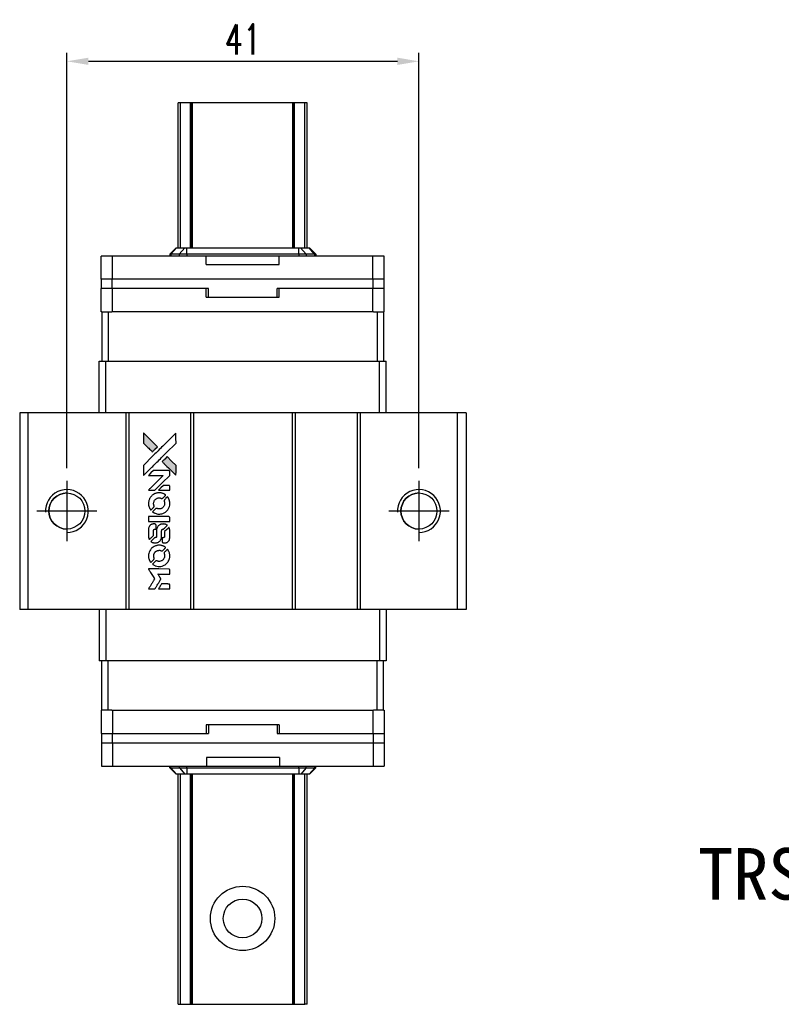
# Model space of a CAD drawing. Header units: millimetres. Extents: x 953 to 1202, y 90 to 269.
# Tile 2 of 3: x 968 to 1057, y 155 to 269. Entities that reach past the tile are written whole.
import ezdxf
from ezdxf.enums import TextEntityAlignment as Align

# ---------------------------------------------------------------- set-up
doc = ezdxf.new("R2010")
doc.units = ezdxf.units.MM
doc.header["$LTSCALE"] = 0.1
doc.layers.get('0').update_dxf_attribs({"linetype": 'CONTINUOUS'})
doc.layers.get('Defpoints').update_dxf_attribs({"linetype": 'CONTINUOUS'})
doc.layers.add('CHA', color=2, linetype='CONTINUOUS')
doc.styles.add('DIM-7', font='SIMPLEX.shx', dxfattribs={"width": 0.7, "bigfont": 'chineset.shx'})
doc.styles.add('T', font='kaiu.ttf')
doc.dimstyles.new('CNS', dxfattribs={"dimtxt": 3.5, "dimasz": 2.5, "dimexe": 1, "dimexo": 1.5, "dimgap": 0.09, "dimtad": 0, "dimdsep": 46, "dimtxsty": 'DIM-7', "dimcen": 0.09, "dimclrd": 1, "dimclre": 1, "dimclrt": 4, "dimadec": 0, "dimazin": 0, "dimtfac": 1, "dimtix": 1, "dimtmove": 2, "dimatfit": 3, "dimfxl": 1, "dimtvp": 0.971429, "dimtolj": 1, "dimarcsym": 0})

# ---------------------------------------------------------------- blocks, each defined once
blk = doc.blocks.new('*D174')
at = {"color": 7, "lineweight": -2}
for p, q in [((973.32, 217.26), (973.32, 265.64)), ((1014.32, 217.26), (1014.32, 265.64)), ((975.82, 264.64), (1011.82, 264.64))]:
    blk.add_line(p, q, dxfattribs=at)
at = {"color": 7}
for points in [[(975.82, 265.06), (975.82, 264.22), (973.32, 264.64)], [(1011.82, 265.06), (1011.82, 264.22), (1014.32, 264.64)]]:
    blk.add_solid(points, dxfattribs=at)
at = {"layer": 'Defpoints', "color": 0}
for p in [(1014.32, 264.64), (973.32, 215.76), (1014.32, 215.76)]:
    blk.add_point(p, dxfattribs=at)
at = {"color": 7, "insert": (993.82, 267.19), "char_height": 3.5, "attachment_point": 5, "style": 'DIM-7'}
blk.add_mtext('\\A1;41', dxfattribs=at)
blk = doc.blocks.new('A$Ce5cb1b67')
at = {"linetype": 'Continuous'}
h = blk.add_hatch(color=256, dxfattribs=at)
h.dxf.hatch_style = 1
h.paths.add_polyline_path([(0, 18.17), (0, 17.58), (0, 16.99), (0.51, 16.49, 0.000288), (0.71, 16.29, 0.000479), (0.87, 16.13, 0.000013), (1.02, 15.98, 0.197177), (1.02, 15.98, 0.197497), (1.02, 15.98, 0.00004), (1.11, 16.07, 0.000834), (1.2, 16.16, 0.000506), (1.32, 16.27), (1.61, 16.56), (0.8, 17.36)])
h.paths.add_polyline_path([(2.75, 15.42), (2.46, 15.13, 0.000476), (2.35, 15.01, 0.000789), (2.25, 14.92, 0.000035), (2.17, 14.83, 0.19758), (2.17, 14.83, 0.198396), (2.17, 14.83, 0.000019), (2.28, 14.71, 0.000582), (2.41, 14.59, 0.000351), (2.56, 14.43, 0.000108), (3.21, 13.79, 0.000692), (3.53, 13.47, 0.000077), (3.76, 13.24, 0.197527), (3.77, 13.24, 0.410181), (3.77, 13.24, 0.000493), (3.77, 13.36, 0.002424), (3.78, 13.53, 0.000529), (3.78, 13.81), (3.78, 14.39), (3.26, 14.9)])
for points in [[(0.51, 16.49, 0.000288), (0.71, 16.29, 0.000479), (0.87, 16.13, 0.000013), (1.02, 15.98, 0.197177), (1.02, 15.98, 0.197497), (1.02, 15.98, 0.00004), (1.11, 16.07, 0.000836), (1.2, 16.16, 0.000505), (1.32, 16.27), (1.61, 16.56), (0.8, 17.36), (0, 18.17), (0, 17.58), (0, 16.99)], [(0.71, 13.93, -0.000056), (1.06, 14.28, -0.000021), (1.55, 14.77, -0.000021), (2.09, 15.31, -0.000025), (2.59, 15.81), (3.78, 16.99), (3.77, 17.58), (3.77, 18.16), (2.98, 17.37, 0.000274), (2.6, 16.99, 0.000123), (2.1, 16.5, 0.000121), (1.57, 15.97, 0.000165), (1.09, 15.49), (0, 14.4), (0, 13.81), (0, 13.22)], [(2.56, 14.43, 0.000108), (3.21, 13.79, 0.000692), (3.53, 13.47, 0.000077), (3.76, 13.24, 0.197527), (3.77, 13.24, 0.410182), (3.77, 13.24, 0.000493), (3.77, 13.36, 0.002424), (3.78, 13.53, 0.000529), (3.78, 13.81), (3.78, 14.39), (3.26, 14.9), (2.75, 15.42), (2.46, 15.13, 0.000476), (2.35, 15.01, 0.000789), (2.25, 14.92, 0.000035), (2.17, 14.83, 0.19758), (2.17, 14.83, 0.198396), (2.17, 14.83, 0.000019), (2.28, 14.71, 0.000582), (2.41, 14.59, 0.000351)], [(0.94, 11.49), (1.31, 11.49), (2.18, 12.36), (3.05, 13.23), (3.05, 13.47, 0.0008), (3.05, 13.63, 0.010795), (3.04, 13.69, 0.030495), (3.04, 13.72, 0.080372), (3.03, 13.74, 0.03816), (3.02, 13.76, 0.041799), (3, 13.78, 0.042486), (2.99, 13.79, 0.042078), (2.97, 13.8, 0.099276), (2.94, 13.81, 0.003302), (2.81, 13.81, 0.002586), (2.6, 13.81, 0.000204), (2.04, 13.81), (1.14, 13.81), (0.85, 13.52), (0.56, 13.23), (1.43, 13.23), (2.29, 13.22), (1.44, 12.37, 0.000253), (1.11, 12.04, 0.000412), (0.83, 11.77, 0.000041), (0.58, 11.52, 0.041338), (0.57, 11.51), (0.56, 11.49)], [(2.39, 11.49), (3.05, 11.49), (3.05, 11.73), (3.05, 11.98), (3.03, 12.01, 0.03146), (3.02, 12.02, 0.026444), (3.01, 12.03, 0.026444), (3, 12.04, 0.031457), (2.98, 12.05), (2.95, 12.07), (2.63, 12.07), (2.31, 12.07), (2.02, 11.79, 0.000745), (1.91, 11.68, 0.001228), (1.82, 11.58, 0.000087), (1.74, 11.5, 0.195134), (1.74, 11.49, 0.412117), (1.74, 11.49, 0.000048), (1.93, 11.49, 0.00109), (2.14, 11.49, 0.000653)], [(0.58, 9.83, 0.023681), (0.59, 9.72, 0.022402), (0.62, 9.62, 0.021929), (0.66, 9.52, 0.020503), (0.7, 9.42, 0.013745), (0.73, 9.36, 0.009767), (0.77, 9.3, 0.009658), (0.8, 9.24, 0.027804), (0.83, 9.2), (0.84, 9.19), (1.03, 9.37, 0.002053), (1.11, 9.46, 0.006738), (1.17, 9.52, 0.007826), (1.21, 9.56, 0.063909), (1.22, 9.58, 0.061532), (1.23, 9.61, 0.068674), (1.24, 9.65, 0.052072), (1.23, 9.69, 0.019648), (1.21, 9.74, -0.018366), (1.19, 9.8, -0.0288), (1.18, 9.86, -0.029061), (1.17, 9.92, -0.019155), (1.17, 9.99, -0.053809), (1.2, 10.13, -0.058833), (1.25, 10.27, -0.058566), (1.33, 10.38, -0.052525), (1.44, 10.48, -0.044733), (1.53, 10.54, -0.040573), (1.64, 10.58, -0.041123), (1.74, 10.61, -0.04951), (1.85, 10.61, -0.017369), (1.9, 10.6, -0.024255), (1.94, 10.6, -0.023787), (1.98, 10.58, -0.015798), (2.03, 10.57, 0.010631), (2.06, 10.55, 0.033653), (2.08, 10.55, 0.037806), (2.1, 10.55, 0.016307), (2.13, 10.55, 0.068179), (2.18, 10.55, 0.095747), (2.22, 10.57, 0.033418), (2.28, 10.62, 0.002133), (2.43, 10.78, 0.001452), (2.52, 10.87, 0.012393), (2.56, 10.91, 0.020479), (2.58, 10.93, 0.344362), (2.57, 10.94, 0.074287), (2.55, 10.96, 0.005454), (2.49, 11.01, 0.008391), (2.42, 11.05, 0.017097), (2.36, 11.08, 0.027375), (2.24, 11.13, 0.02835), (2.12, 11.17, 0.027723), (1.99, 11.19, 0.023913), (1.86, 11.2, 0.027047), (1.7, 11.19, 0.031685), (1.55, 11.17, 0.032425), (1.4, 11.13, 0.031013), (1.26, 11.07, 0.037914), (1.09, 10.97, 0.040153), (0.95, 10.85, 0.039834), (0.82, 10.71, 0.036173), (0.71, 10.54, 0.040752), (0.64, 10.38, 0.035885), (0.6, 10.2, 0.035491), (0.57, 10.01, 0.037615)], [(1.08, 8.96, 0.018008), (1.14, 8.92, 0.009842), (1.2, 8.88, 0.009807), (1.28, 8.85, 0.015716), (1.34, 8.82, 0.048467), (1.56, 8.75, 0.045841), (1.79, 8.72, 0.046006), (2.03, 8.74, 0.049638), (2.25, 8.8, 0.064819), (2.54, 8.95, 0.06695), (2.78, 9.17, 0.066691), (2.95, 9.45, 0.063505), (3.04, 9.76, 0.03135), (3.05, 9.84, 0.010439), (3.05, 9.96, 0.010391), (3.05, 10.08, 0.032408), (3.04, 10.16, 0.015696), (3.02, 10.25, 0.018095), (3, 10.34, 0.018551), (2.97, 10.42, 0.018352), (2.93, 10.5, 0.015568), (2.9, 10.56, 0.009832), (2.87, 10.62, 0.009795), (2.83, 10.68, 0.023727), (2.8, 10.72), (2.79, 10.73), (2.61, 10.56, 0.001528), (2.5, 10.45, 0.010022), (2.45, 10.4, 0.019586), (2.43, 10.37, 0.061865), (2.41, 10.34, 0.055054), (2.4, 10.31, 0.061607), (2.4, 10.27, 0.048725), (2.4, 10.22, 0.020221), (2.42, 10.16, -0.017722), (2.44, 10.1, -0.02685), (2.45, 10.04, -0.02759), (2.45, 9.99, -0.020233), (2.45, 9.93, -0.04793), (2.44, 9.81, -0.048386), (2.4, 9.69, -0.047866), (2.33, 9.59, -0.044964), (2.25, 9.5, -0.04333), (2.16, 9.42, -0.050921), (2.05, 9.36, -0.051473), (1.94, 9.33, -0.0459), (1.82, 9.32, -0.019014), (1.76, 9.32, -0.024114), (1.71, 9.33, -0.025081), (1.66, 9.34, -0.023892), (1.61, 9.36, 0.008624), (1.57, 9.37, 0.026486), (1.54, 9.38, 0.035074), (1.51, 9.38, 0.02756), (1.49, 9.38, 0.087163), (1.45, 9.37, 0.073291), (1.41, 9.35, 0.028074), (1.35, 9.3, 0.002594), (1.22, 9.17), (1.04, 8.99)], [(1.81, 7.85), (3.05, 7.85), (3.05, 8.1), (3.05, 8.34), (3.03, 8.37, 0.071429), (3.01, 8.39, 0.054799), (2.99, 8.41, 0.053585), (2.96, 8.43, 0.060698), (2.93, 8.44, 0.033975), (2.88, 8.44, 0.000112), (2.25, 8.44, 0.000726), (1.63, 8.44, 0.001084), (1.1, 8.44), (0.57, 8.43), (0.57, 8.14), (0.57, 7.85)], [(0.58, 6.04, 0.018538), (0.58, 6, 0.010695), (0.59, 5.96, 0.01068), (0.6, 5.92, 0.017678), (0.61, 5.88, 0.013849), (0.63, 5.84, 0.011814), (0.64, 5.79, 0.004513), (0.66, 5.75, 0.290035), (0.67, 5.75, 0.196418), (0.67, 5.75, 0.000124), (0.74, 5.82, 0.001477), (0.82, 5.9, 0.000898), (0.92, 6), (1.17, 6.24), (1.17, 6.55, -0.001471), (1.17, 6.79, -0.028714), (1.17, 6.86, -0.097073), (1.19, 6.9, -0.084199), (1.22, 6.93, -0.042698), (1.24, 6.95, -0.053912), (1.26, 6.96, -0.051004), (1.29, 6.97, -0.032967), (1.32, 6.97, 0.00807), (1.33, 6.97, 0.003023), (1.36, 6.97, 0.002994), (1.38, 6.97, 0.003629), (1.4, 6.97), (1.46, 6.98), (1.46, 7.21, 0.001618), (1.45, 7.33, 0.005206), (1.45, 7.4, 0.00535), (1.45, 7.45, 0.060675), (1.45, 7.47, 0.048484), (1.44, 7.48, 0.02389), (1.44, 7.5, 0.022812), (1.43, 7.51, 0.02462), (1.41, 7.52, 0.061781), (1.39, 7.55, 0.080179), (1.35, 7.56, 0.048561), (1.31, 7.57, 0.010021), (1.22, 7.57, 0.016602), (1.11, 7.57, 0.031409), (1.03, 7.55, 0.036474), (0.95, 7.53, 0.03439), (0.88, 7.5, 0.065928), (0.76, 7.42, 0.069066), (0.67, 7.31, 0.065697), (0.61, 7.18, 0.051559), (0.58, 7.02, 0.020904), (0.57, 6.94, 0.000451), (0.57, 6.53, 0.000419), (0.57, 6.12, 0.022759)], [(0.9, 5.5, 0.023289), (0.96, 5.46, 0.026845), (1.01, 5.43, 0.026047), (1.08, 5.41, 0.019751), (1.15, 5.39, 0.013249), (1.19, 5.38, 0.025169), (1.23, 5.37, 0.016532), (1.27, 5.37, 0.002937), (1.35, 5.37, 0.003317), (1.42, 5.37, 0.011808), (1.46, 5.37, 0.01777), (1.49, 5.38, 0.021476), (1.52, 5.38, 0.04325), (1.66, 5.42, 0.045753), (1.78, 5.49, 0.04649), (1.88, 5.57, 0.047672), (1.97, 5.67, 0.025315), (1.99, 5.71, 0.015208), (2.02, 5.76, 0.01512), (2.05, 5.82, 0.022488), (2.07, 5.87, 0.027857), (2.09, 5.95, 0.034138), (2.1, 6.02, 0.014286), (2.1, 6.14, 0.00124), (2.1, 6.43, -0.00103), (2.1, 6.6, -0.002552), (2.1, 6.73, -0.001594), (2.11, 6.83, -0.047676), (2.11, 6.86, -0.085307), (2.13, 6.9, -0.097789), (2.16, 6.93, -0.085947), (2.2, 6.96, -0.051339), (2.26, 6.97, 0.014634), (2.28, 6.97, 0.015028), (2.3, 6.97, 0.014927), (2.31, 6.98, 0.059415), (2.32, 6.98, 0.070595), (2.34, 6.99, 0.00028), (2.55, 7.2, 0.000111), (2.76, 7.41, 0.200239), (2.77, 7.42, 0.268906), (2.76, 7.42, 0.001866), (2.71, 7.45, 0.007532), (2.66, 7.48, 0.017818), (2.62, 7.5, 0.013256), (2.58, 7.52, 0.011636), (2.54, 7.53, 0.011528), (2.49, 7.54, 0.012303), (2.45, 7.56, 0.0423), (2.38, 7.56, 0.013657), (2.27, 7.57, 0.013857), (2.17, 7.56, 0.037428), (2.09, 7.55, 0.014927), (2.04, 7.54, 0.0122), (1.99, 7.52, 0.012518), (1.94, 7.51, 0.023062), (1.9, 7.49, 0.065961), (1.76, 7.4, 0.06055), (1.65, 7.27, 0.059676), (1.57, 7.11, 0.060497), (1.52, 6.94, 0.025683), (1.52, 6.9, 0.001528), (1.52, 6.79, 0.002124), (1.52, 6.65, 0.001173), (1.52, 6.49, -0.000809), (1.52, 6.19, -0.017164), (1.52, 6.1, -0.063931), (1.51, 6.05, -0.108429), (1.49, 6.02, -0.052941), (1.46, 6, -0.063675), (1.44, 5.99, -0.050562), (1.41, 5.98, -0.020337), (1.36, 5.98, 0.009897), (1.34, 5.97, 0.016482), (1.31, 5.97, 0.019019), (1.3, 5.97, 0.06043), (1.28, 5.96, 0.076267), (1.26, 5.94, 0.00054), (1.07, 5.75, 0.000307), (0.87, 5.55, 0.142594), (0.86, 5.53, 0.232419), (0.86, 5.53, 0.022995), (0.87, 5.52, 0.024627), (0.88, 5.51, 0.015407)], [(2.18, 5.47, 0.065483), (2.19, 5.44, 0.053271), (2.21, 5.41, 0.052018), (2.24, 5.39, 0.0556), (2.27, 5.38, 0.036839), (2.29, 5.37, 0.026922), (2.31, 5.37, 0.016905), (2.35, 5.37, 0.004317), (2.4, 5.37, 0.016369), (2.5, 5.37, 0.029936), (2.59, 5.38, 0.03418), (2.67, 5.4, 0.031327), (2.74, 5.43, 0.046935), (2.83, 5.49, 0.054053), (2.91, 5.56, 0.053701), (2.97, 5.64, 0.045364), (3.01, 5.74, 0.032479), (3.03, 5.83, 0.03386), (3.04, 5.92, 0.013578), (3.05, 6.06, 0.001155), (3.05, 6.42, 0.000413), (3.05, 6.73, 0.005008), (3.04, 6.85, 0.013199), (3.04, 6.92, 0.033956), (3.03, 6.97, 0.013909), (3.02, 7.02, 0.010864), (3, 7.07, 0.010938), (2.99, 7.12, 0.028702), (2.97, 7.16), (2.96, 7.18), (2.71, 6.93), (2.45, 6.68), (2.45, 6.39, -0.001504), (2.45, 6.27, -0.00328), (2.45, 6.17, -0.001901), (2.45, 6.1, -0.061333), (2.45, 6.08, -0.063621), (2.44, 6.05, -0.048633), (2.42, 6.03, -0.046769), (2.4, 6.01, -0.047961), (2.37, 5.99, -0.02678), (2.35, 5.98, -0.050957), (2.33, 5.98, -0.029398), (2.3, 5.97, -0.00401), (2.25, 5.97), (2.17, 5.97), (2.17, 5.73, 0.001061), (2.17, 5.59, 0.009147), (2.17, 5.53, 0.020721), (2.17, 5.49, 0.051619)], [(0.58, 3.73, 0.024131), (0.59, 3.62, 0.022344), (0.62, 3.51, 0.021883), (0.66, 3.41, 0.020884), (0.71, 3.3, 0.010669), (0.74, 3.24, 0.010389), (0.77, 3.19, 0.010913), (0.8, 3.13, 0.022227), (0.83, 3.09), (0.84, 3.08), (1.03, 3.27, 0.002452), (1.1, 3.34, 0.003628), (1.16, 3.41, 0.001662), (1.21, 3.46, 0.070159), (1.22, 3.48, 0.047671), (1.23, 3.49, 0.018624), (1.23, 3.5, 0.017921), (1.23, 3.52, 0.018804), (1.23, 3.54, 0.018255), (1.24, 3.56, 0.041312), (1.23, 3.58, 0.037164), (1.23, 3.6, 0.012342), (1.22, 3.62, -0.015101), (1.2, 3.68, -0.035998), (1.18, 3.73, -0.033244), (1.18, 3.78, -0.011249), (1.18, 3.86, -0.004059), (1.18, 3.92, -0.019693), (1.18, 3.96, -0.027943), (1.18, 3.98, -0.014411), (1.19, 4.02, -0.033089), (1.22, 4.1, -0.033887), (1.26, 4.18, -0.034021), (1.31, 4.25, -0.033942), (1.37, 4.32, -0.02816), (1.44, 4.38, -0.035032), (1.5, 4.42, -0.035269), (1.58, 4.46, -0.029196), (1.66, 4.49, -0.037862), (1.76, 4.5, -0.043657), (1.85, 4.51, -0.043064), (1.94, 4.49, -0.035184), (2.04, 4.46, 0.033699), (2.08, 4.45, 0.052815), (2.13, 4.44, 0.059167), (2.16, 4.44, 0.058972), (2.2, 4.45, 0.059208), (2.23, 4.47, 0.021125), (2.26, 4.5, 0.008691), (2.32, 4.56, 0.000851), (2.46, 4.7, 0.001873), (2.53, 4.77, 0.013884), (2.56, 4.8, 0.022355), (2.58, 4.83, 0.341453), (2.58, 4.84, 0.073011), (2.56, 4.85, 0.004587), (2.49, 4.9, 0.00748), (2.42, 4.94, 0.016837), (2.37, 4.97, 0.028606), (2.24, 5.02, 0.031352), (2.11, 5.06, 0.031004), (1.97, 5.09, 0.0268), (1.83, 5.09, 0.026698), (1.67, 5.09, 0.03002), (1.53, 5.06, 0.030357), (1.39, 5.02, 0.028554), (1.25, 4.96, 0.062944), (1, 4.79, 0.062206), (0.79, 4.56, 0.062448), (0.65, 4.29, 0.064355), (0.58, 4, 0.017377), (0.57, 3.94, 0.008369), (0.57, 3.86, 0.008367), (0.57, 3.79, 0.01757)], [(1.08, 2.85, 0.064158), (1.37, 2.7, 0.06356), (1.69, 2.62, 0.064004), (2.01, 2.63, 0.066747), (2.32, 2.72, 0.04321), (2.51, 2.82, 0.044737), (2.68, 2.96, 0.044901), (2.82, 3.12, 0.044184), (2.93, 3.31, 0.026293), (2.99, 3.45, 0.033344), (3.03, 3.59, 0.033227), (3.05, 3.73, 0.025815), (3.05, 3.88, 0.023119), (3.04, 4.03, 0.031044), (3.02, 4.16, 0.031337), (2.98, 4.29, 0.024258), (2.92, 4.42, 0.015622), (2.89, 4.47, 0.008495), (2.86, 4.53, 0.008415), (2.83, 4.58, 0.020814), (2.8, 4.62), (2.78, 4.63), (2.61, 4.45, 0.002843), (2.47, 4.32, 0.033917), (2.42, 4.27, 0.087906), (2.4, 4.22, 0.073302), (2.4, 4.18, 0.022047), (2.4, 4.15, 0.026465), (2.4, 4.13, 0.022233), (2.41, 4.11, 0.009985), (2.42, 4.07, -0.039011), (2.45, 3.96, -0.044398), (2.45, 3.85, -0.045096), (2.44, 3.74, -0.04265), (2.41, 3.63, -0.071154), (2.33, 3.47, -0.068827), (2.2, 3.34, -0.068713), (2.05, 3.26, -0.070507), (1.87, 3.22, -0.028605), (1.8, 3.21, -0.031418), (1.73, 3.22, -0.031044), (1.66, 3.23, -0.02668), (1.59, 3.26, 0.038913), (1.54, 3.27, 0.043732), (1.5, 3.28, 0.047754), (1.46, 3.28, 0.075756), (1.43, 3.27, 0.07294), (1.41, 3.25, 0.003456), (1.36, 3.21, 0.005023), (1.3, 3.15, 0.002422), (1.22, 3.07, 0.000819), (1.15, 3, 0.001349), (1.09, 2.94, 0.0001), (1.04, 2.89, 0.205335), (1.04, 2.89, 0.219821), (1.04, 2.89, 0.002494), (1.05, 2.88, 0.007089), (1.07, 2.87, 0.004494)], [(0.94, 0), (1.31, 0), (1.38, 0.1, -0.000297), (1.42, 0.17, -0.000037), (1.5, 0.3, -0.000043), (1.6, 0.46, -0.000036), (1.71, 0.64, 0.000044), (1.81, 0.81, 0.000063), (1.9, 0.96, 0.000035), (1.98, 1.09, 0.0009), (2, 1.12), (2.03, 1.17), (1.99, 1.24, 0.001175), (1.97, 1.27, 0.000208), (1.92, 1.34, 0.000225), (1.87, 1.43, 0.000203), (1.82, 1.51, -0.000711), (1.77, 1.6, -0.001119), (1.72, 1.67, -0.000263), (1.69, 1.73, -0.04589), (1.68, 1.73, -0.519312), (1.69, 1.74, -0.001914), (1.79, 1.74, -0.003124), (1.95, 1.74, -0.000285), (2.36, 1.74), (3.05, 1.74), (3.05, 1.98, 0.001727), (3.05, 2.15, 0.025279), (3.04, 2.21, 0.073886), (3.04, 2.25, 0.07426), (3.02, 2.28, 0.03264), (3.01, 2.29, 0.01784), (3, 2.3, 0.017712), (2.99, 2.3, 0.026854), (2.98, 2.31), (2.95, 2.32), (1.76, 2.33), (0.56, 2.33), (0.57, 2.31, -0.004595), (0.58, 2.3, -0.00016), (0.6, 2.27, -0.000298), (0.63, 2.23, -0.000208), (0.66, 2.18, 0.000986), (0.75, 2.03, 0.00025), (0.89, 1.8, 0.000268), (1.05, 1.56, 0.000436), (1.18, 1.35, -0.002932), (1.22, 1.28, -0.004718), (1.25, 1.22, -0.001113), (1.29, 1.17, -0.227179), (1.29, 1.16, -0.045982), (1.28, 1.16, -0.000145), (1.24, 1.09, -0.000825), (1.19, 1.01, -0.000517), (1.13, 0.92, 0.000056), (0.94, 0.6, 0.000289), (0.83, 0.43, 0.000481), (0.75, 0.3, 0.000418), (0.67, 0.16), (0.57, 0)], [(2.39, 0), (3.05, 0), (3.05, 0.24, 0.000842), (3.05, 0.39, 0.010591), (3.05, 0.45, 0.028995), (3.04, 0.48, 0.069543), (3.04, 0.51, 0.051063), (3.02, 0.53, 0.039932), (3.01, 0.55, 0.039414), (2.99, 0.56, 0.045845), (2.96, 0.58, 0.094811), (2.94, 0.58, 0.007124), (2.88, 0.58, 0.004713), (2.76, 0.59, 0.000534), (2.51, 0.59), (2.09, 0.59), (2.05, 0.53, 0.000828), (1.94, 0.35, 0.000879), (1.84, 0.18, 0.000048), (1.73, 0.01, 0.137596), (1.73, 0, 0.413028), (1.73, 0, 0.000016), (1.93, 0, 0.000623), (2.14, 0, 0.000374)]]:
    blk.add_lwpolyline(points, format="xyb", close=True)

msp = doc.modelspace()

# ---------------------------------------------------------------- linework, layer by layer
at = {"color": 7, "linetype": 'Continuous', "lineweight": 25}
for p, q in [((986.535, 259.815), (986.284, 259.815)), ((986.284, 242.905), (986.284, 259.815)), ((986.284, 259.815), (986.284, 259.815)), ((986.284, 242.905), (986.284, 259.815)), ((987.724, 259.815), (986.535, 259.815)), ((986.535, 242.905), (986.535, 259.815)), ((987.809, 259.815), (987.724, 259.815)), ((987.724, 242.905), (987.724, 259.815)), ((987.934, 259.815), (987.809, 259.815)), ((987.809, 242.905), (987.809, 259.815)), ((987.934, 242.905), (987.934, 259.815)), ((999.634, 259.815), (987.934, 259.815)), ((999.634, 242.905), (999.634, 259.815)), ((999.758, 259.815), (999.634, 259.815)), ((999.844, 259.815), (999.758, 259.815)), ((999.758, 242.905), (999.758, 259.815)), ((1001.032, 259.815), (999.844, 259.815)), ((999.844, 242.905), (999.844, 259.815)), ((1001.032, 242.905), (1001.032, 259.815)), ((1001.284, 242.905), (1001.284, 259.815)), ((1001.284, 242.905), (1001.284, 259.815)), ((977.319, 239.265), (977.319, 241.965)), ((978.62, 241.965), (977.319, 241.965)), ((978.62, 239.265), (978.62, 241.965)), ((989.544, 241.965), (978.62, 241.965)), ((985.294, 242.165), (986.034, 242.905)), ((985.421, 242.165), (985.294, 242.165)), ((985.294, 242.165), (985.294, 241.965)), ((985.421, 242.165), (986.067, 242.905)), ((986.402, 242.165), (985.421, 242.165)), ((985.421, 242.165), (985.421, 241.965)), ((986.034, 242.905), (986.067, 242.905)), ((986.067, 242.905), (987.048, 242.905)), ((986.402, 242.165), (987.048, 242.905)), ((987.275, 242.165), (986.402, 242.165)), ((986.402, 242.165), (986.402, 241.965)), ((987.048, 242.905), (987.275, 242.905)), ((987.275, 242.165), (987.275, 242.905)), ((987.275, 242.905), (1000.313, 242.905)), ((1000.313, 242.165), (987.275, 242.165)), ((987.275, 242.165), (987.275, 241.965)), ((989.544, 240.965), (989.544, 241.965)), ((998.044, 240.965), (998.044, 241.965)), ((1008.967, 241.965), (998.044, 241.965)), ((1000.313, 242.165), (1000.313, 242.905)), ((1000.313, 242.905), (1000.54, 242.905)), ((1001.185, 242.165), (1000.313, 242.165)), ((1000.313, 242.165), (1000.313, 241.965)), ((1001.185, 242.165), (1000.54, 242.905)), ((1000.54, 242.905), (1001.521, 242.905)), ((1001.185, 242.165), (1001.185, 241.965)), ((1002.166, 242.165), (1001.185, 242.165)), ((1002.166, 242.165), (1001.521, 242.905)), ((1001.521, 242.905), (1001.554, 242.905)), ((1002.294, 242.165), (1001.554, 242.905)), ((1002.166, 242.165), (1002.166, 241.965)), ((1002.294, 242.165), (1002.166, 242.165)), ((1002.294, 242.165), (1002.294, 241.965)), ((1008.967, 239.265), (1008.967, 241.965)), ((1010.269, 241.965), (1008.967, 241.965)), ((1010.269, 239.265), (1010.269, 241.965)), ((989.544, 240.965), (998.044, 240.965)), ((978.62, 239.265), (977.319, 239.265)), ((977.356, 238.165), (977.356, 239.265)), ((978.606, 238.165), (978.606, 239.265)), ((1008.967, 239.265), (978.62, 239.265)), ((1008.994, 239.265), (1008.967, 239.265)), ((1009.006, 239.265), (1008.994, 239.265)), ((1009.006, 238.165), (1009.006, 239.265)), ((1010.256, 239.265), (1009.006, 239.265)), ((1010.256, 238.165), (1010.256, 239.265)), ((1010.269, 239.265), (1010.256, 239.265)), ((977.319, 235.465), (977.319, 238.165)), ((978.62, 238.165), (977.319, 238.165)), ((978.62, 235.465), (978.62, 238.165)), ((989.544, 238.165), (978.62, 238.165)), ((989.806, 238.165), (989.544, 238.165)), ((989.544, 237.165), (989.544, 238.165)), ((989.806, 237.165), (989.806, 238.165)), ((998.044, 238.165), (997.806, 238.165)), ((997.806, 237.165), (997.806, 238.165)), ((998.044, 237.165), (998.044, 238.165)), ((1008.967, 238.165), (998.044, 238.165)), ((1008.967, 235.465), (1008.967, 238.165)), ((1008.994, 238.165), (1008.967, 238.165)), ((1009.006, 238.165), (1008.994, 238.165)), ((1010.256, 238.165), (1009.006, 238.165)), ((1010.269, 238.165), (1010.256, 238.165)), ((1010.269, 235.465), (1010.269, 238.165)), ((989.544, 237.165), (998.044, 237.165)), ((977.384, 235.465), (977.319, 235.465)), ((977.384, 235.465), (977.384, 229.715)), ((977.384, 235.465), (978.134, 235.465)), ((978.134, 235.465), (978.134, 229.715)), ((978.134, 235.465), (978.544, 235.465)), ((978.62, 235.465), (978.544, 235.465)), ((1008.967, 235.465), (978.62, 235.465)), ((1009.044, 235.465), (1008.967, 235.465)), ((1009.044, 235.465), (1009.434, 235.465)), ((1009.434, 235.465), (1009.434, 229.715)), ((1009.434, 235.465), (1010.184, 235.465)), ((1010.269, 235.465), (1010.184, 235.465)), ((1010.184, 235.465), (1010.184, 229.715)), ((977.084, 223.715), (977.084, 229.715)), ((977.084, 229.715), (977.842, 229.715)), ((977.842, 223.715), (977.842, 229.715)), ((977.842, 229.715), (1009.726, 229.715)), ((1009.726, 223.715), (1009.726, 229.715)), ((1009.726, 229.715), (1010.484, 229.715)), ((1010.484, 223.715), (1010.484, 229.715)), ((967.819, 223.715), (967.819, 200.815)), ((968.769, 223.715), (967.819, 223.715)), ((968.769, 223.715), (968.769, 200.815)), ((980.169, 223.715), (968.769, 223.715)), ((980.169, 223.715), (980.169, 200.815)), ((980.519, 223.715), (980.169, 223.715)), ((980.519, 223.715), (980.519, 200.815)), ((987.719, 223.715), (980.519, 223.715)), ((987.719, 223.715), (987.719, 200.815)), ((988.069, 223.715), (987.719, 223.715)), ((988.069, 223.715), (988.069, 200.815)), ((999.569, 223.715), (988.069, 223.715)), ((999.569, 223.715), (999.569, 200.815)), ((999.919, 223.715), (999.569, 223.715)), ((999.919, 223.715), (999.919, 200.815)), ((1007.119, 223.715), (999.919, 223.715)), ((1007.119, 223.715), (1007.119, 200.815)), ((1007.469, 223.715), (1007.119, 223.715)), ((1007.469, 223.715), (1007.469, 200.815)), ((1018.769, 223.715), (1007.469, 223.715)), ((1018.769, 223.715), (1018.769, 200.815)), ((1019.819, 223.715), (1018.769, 223.715)), ((1019.819, 223.715), (1019.819, 200.815)), ((968.769, 200.815), (967.819, 200.815)), ((980.169, 200.815), (968.769, 200.815)), ((977.084, 200.815), (977.084, 194.815)), ((977.842, 200.815), (977.842, 194.815)), ((980.519, 200.815), (980.169, 200.815)), ((987.719, 200.815), (980.519, 200.815)), ((988.069, 200.815), (987.719, 200.815)), ((999.569, 200.815), (988.069, 200.815)), ((999.919, 200.815), (999.569, 200.815)), ((1007.119, 200.815), (999.919, 200.815)), ((1007.469, 200.815), (1007.119, 200.815)), ((1018.769, 200.815), (1007.469, 200.815)), ((1009.726, 200.815), (1009.726, 194.815)), ((1010.484, 200.815), (1010.484, 194.815)), ((1019.819, 200.815), (1018.769, 200.815)), ((977.842, 194.815), (977.084, 194.815)), ((977.384, 189.065), (977.384, 194.815)), ((1009.726, 194.815), (977.842, 194.815)), ((978.134, 189.065), (978.134, 194.815)), ((1009.434, 189.065), (1009.434, 194.815)), ((1010.484, 194.815), (1009.726, 194.815)), ((1010.184, 189.065), (1010.184, 194.815)), ((977.319, 189.065), (977.319, 186.365)), ((977.319, 189.065), (977.384, 189.065)), ((978.134, 189.065), (977.384, 189.065)), ((978.544, 189.065), (978.134, 189.065)), ((978.544, 189.065), (978.62, 189.065)), ((978.62, 189.065), (978.62, 186.365)), ((978.62, 189.065), (1008.967, 189.065)), ((1008.967, 189.065), (1008.967, 186.365)), ((1008.967, 189.065), (1009.044, 189.065)), ((1009.434, 189.065), (1009.044, 189.065)), ((1010.184, 189.065), (1009.434, 189.065)), ((1010.184, 189.065), (1010.269, 189.065)), ((1010.269, 189.065), (1010.269, 186.365)), ((989.544, 187.365), (989.544, 186.365)), ((998.044, 187.365), (989.544, 187.365)), ((989.806, 187.365), (989.806, 186.365)), ((997.806, 187.365), (997.806, 186.365)), ((998.044, 187.365), (998.044, 186.365)), ((977.319, 186.365), (978.62, 186.365)), ((977.356, 186.365), (977.356, 185.265)), ((978.606, 186.365), (978.606, 185.265)), ((978.62, 186.365), (989.544, 186.365)), ((989.544, 186.365), (989.806, 186.365)), ((997.806, 186.365), (998.044, 186.365)), ((998.044, 186.365), (1008.967, 186.365)), ((1008.967, 186.365), (1008.994, 186.365)), ((1008.994, 186.365), (1009.006, 186.365)), ((1009.006, 186.365), (1009.006, 185.265)), ((1009.006, 186.365), (1010.256, 186.365)), ((1010.256, 186.365), (1010.256, 185.265)), ((1010.256, 186.365), (1010.269, 186.365)), ((977.334, 185.265), (977.334, 182.565)), ((977.334, 185.265), (977.356, 185.265)), ((977.356, 185.265), (978.606, 185.265)), ((978.606, 185.265), (978.607, 185.265)), ((978.607, 185.265), (978.635, 185.265)), ((978.635, 185.265), (978.635, 182.565)), ((978.635, 185.265), (1008.982, 185.265)), ((1008.982, 185.265), (1008.982, 182.565)), ((1008.982, 185.265), (1010.284, 185.265)), ((1010.284, 185.265), (1010.284, 182.565)), ((989.559, 183.565), (989.559, 182.565)), ((998.059, 183.565), (989.559, 183.565)), ((998.059, 183.565), (998.059, 182.565)), ((977.334, 182.565), (978.635, 182.565)), ((978.635, 182.565), (989.559, 182.565)), ((985.309, 182.365), (985.309, 182.565)), ((985.309, 182.365), (985.436, 182.365)), ((985.309, 182.365), (986.049, 181.625)), ((985.436, 182.365), (985.436, 182.565)), ((985.436, 182.365), (986.417, 182.365)), ((985.436, 182.365), (986.082, 181.625)), ((986.417, 182.365), (986.417, 182.565)), ((986.417, 182.365), (987.29, 182.365)), ((986.417, 182.365), (987.063, 181.625)), ((987.29, 182.365), (987.29, 182.565)), ((987.29, 182.365), (987.29, 181.625)), ((987.29, 182.365), (1000.328, 182.365)), ((998.059, 182.565), (1008.982, 182.565)), ((1000.328, 182.365), (1000.328, 182.565)), ((1000.328, 182.365), (1000.328, 181.625)), ((1000.328, 182.365), (1001.2, 182.365)), ((1001.2, 182.365), (1000.555, 181.625)), ((1001.2, 182.365), (1001.2, 182.565)), ((1001.2, 182.365), (1002.181, 182.365)), ((1002.181, 182.365), (1001.536, 181.625)), ((1002.309, 182.365), (1001.569, 181.625)), ((1002.181, 182.365), (1002.181, 182.565)), ((1002.181, 182.365), (1002.309, 182.365)), ((1002.309, 182.365), (1002.309, 182.565)), ((1008.982, 182.565), (1010.284, 182.565)), ((986.082, 181.625), (986.049, 181.625)), ((987.063, 181.625), (986.082, 181.625)), ((986.284, 154.815), (986.284, 181.625)), ((986.284, 154.815), (986.284, 181.625)), ((986.535, 154.815), (986.535, 181.625)), ((987.29, 181.625), (987.063, 181.625)), ((1000.328, 181.625), (987.29, 181.625)), ((987.724, 154.815), (987.724, 181.625)), ((987.809, 154.815), (987.809, 181.625)), ((987.934, 154.815), (987.934, 181.625)), ((999.634, 154.815), (999.634, 181.625)), ((999.758, 154.815), (999.758, 181.625)), ((999.844, 154.815), (999.844, 181.625)), ((1000.555, 181.625), (1000.328, 181.625)), ((1001.536, 181.625), (1000.555, 181.625)), ((1001.032, 154.815), (1001.032, 181.625)), ((1001.284, 154.815), (1001.284, 181.625)), ((1001.284, 154.815), (1001.284, 181.625)), ((1001.569, 181.625), (1001.536, 181.625)), ((986.284, 154.815), (986.535, 154.815)), ((986.284, 154.815), (986.284, 154.815)), ((986.535, 154.815), (987.724, 154.815)), ((987.724, 154.815), (987.809, 154.815)), ((987.809, 154.815), (987.934, 154.815)), ((987.934, 154.815), (999.634, 154.815)), ((999.634, 154.815), (999.758, 154.815)), ((999.758, 154.815), (999.844, 154.815)), ((999.844, 154.815), (1001.032, 154.815))]:
    msp.add_line(p, q, dxfattribs=at)
for p, q in [((973.319, 215.765), (973.319, 208.765)), ((1014.319, 215.765), (1014.319, 208.765)), ((976.819, 212.265), (969.819, 212.265)), ((1017.819, 212.265), (1010.819, 212.265))]:
    msp.add_line(p, q)
for centre, radius in [((973.319, 212.265), 2.1), ((1014.319, 212.265), 2.1), ((993.784, 164.815), 3.75), ((993.784, 164.815), 2.25)]:
    msp.add_circle(centre, radius, dxfattribs=at)
for centre in [(973.319, 212.265), (1014.319, 212.265)]:
    msp.add_arc(centre, 2.5, 270, 183.42717)
for centre, start, end in [((973.319, 212.265), 90, 180), ((1014.319, 212.265), 90, 180), ((973.319, 212.265), 180, 270), ((1014.319, 212.265), 180, 270)]:
    msp.add_arc(centre, 2.1, start, end, dxfattribs=at)
for points, knots in [([(1001.284, 259.815), (1001.284, 259.815), (1001.26, 259.815), (1001.165, 259.815), (1001.096, 259.815), (1001.032, 259.815)], [0, 0, 0, 0, 0.5, 0.5, 1, 1, 1, 1]), ([(998.044, 241.965), (998.044, 241.965), (997.94, 241.965), (997.51, 241.965), (997.183, 241.965), (996.587, 241.965), (996.371, 241.965), (996.034, 241.965), (995.92, 241.965), (995.684, 241.965), (995.562, 241.965), (994.931, 241.965), (994.363, 241.965), (993.224, 241.965), (992.657, 241.965), (992.026, 241.965), (991.903, 241.965), (991.667, 241.965), (991.554, 241.965), (991.217, 241.965), (991.001, 241.965), (990.405, 241.965), (990.078, 241.965), (989.647, 241.965), (989.544, 241.965), (989.544, 241.965)], [0, 0, 0, 0, 0.125, 0.125, 0.25, 0.25, 0.3125, 0.3125, 0.34375, 0.34375, 0.375, 0.375, 0.5, 0.5, 0.625, 0.625, 0.65625, 0.65625, 0.6875, 0.6875, 0.75, 0.75, 0.875, 0.875, 1, 1, 1, 1]), ([(989.559, 182.565), (989.559, 182.565), (989.662, 182.565), (990.093, 182.565), (990.42, 182.565), (991.016, 182.565), (991.231, 182.565), (991.569, 182.565), (991.682, 182.565), (991.918, 182.565), (992.041, 182.565), (992.672, 182.565), (993.239, 182.565), (994.378, 182.565), (994.946, 182.565), (995.577, 182.565), (995.699, 182.565), (995.935, 182.565), (996.049, 182.565), (996.386, 182.565), (996.602, 182.565), (997.198, 182.565), (997.525, 182.565), (997.955, 182.565), (998.059, 182.565), (998.059, 182.565)], [0, 0, 0, 0, 0.125, 0.125, 0.25, 0.25, 0.3125, 0.3125, 0.34375, 0.34375, 0.375, 0.375, 0.5, 0.5, 0.625, 0.625, 0.65625, 0.65625, 0.6875, 0.6875, 0.75, 0.75, 0.875, 0.875, 1, 1, 1, 1]), ([(1001.284, 154.815), (1001.284, 154.815), (1001.26, 154.815), (1001.165, 154.815), (1001.096, 154.815), (1001.032, 154.815)], [0, 0, 0, 0, 0.5, 0.5, 1, 1, 1, 1])]:
    msp.add_open_spline(points, degree=3, knots=knots, dxfattribs=at)

# ---------------------------------------------------------------- block references
msp.add_blockref('A$Ce5cb1b67', (982.246, 203.185))

# ---------------------------------------------------------------- texts
at = {"layer": 'CHA', "color": 7, "style": 'T'}
msp.add_text('TRS15FS-WZ', height=6, dxfattribs=at).set_placement((1067.248, 170.013), align=Align.MIDDLE)

# ---------------------------------------------------------------- dimensions: what is measured, and where the dimension line sits
at = {"color": 7}
dim = msp.add_linear_dim(base=(1014.319, 264.641), p1=(973.319, 215.765), p2=(1014.319, 215.765), dimstyle='CNS', override={"dimgap": 0.8, "dimtad": 1, "dimclrd": 7, "dimclre": 7, "dimclrt": 7, "dimadec": 2, "dimazin": 2, "dimtmove": 1}, dxfattribs=at)
dim.commit()
dim.dimension.update_dxf_attribs({"geometry": '*D174', "text_midpoint": (993.819, 267.191)})

doc.saveas('drawing.dxf')
